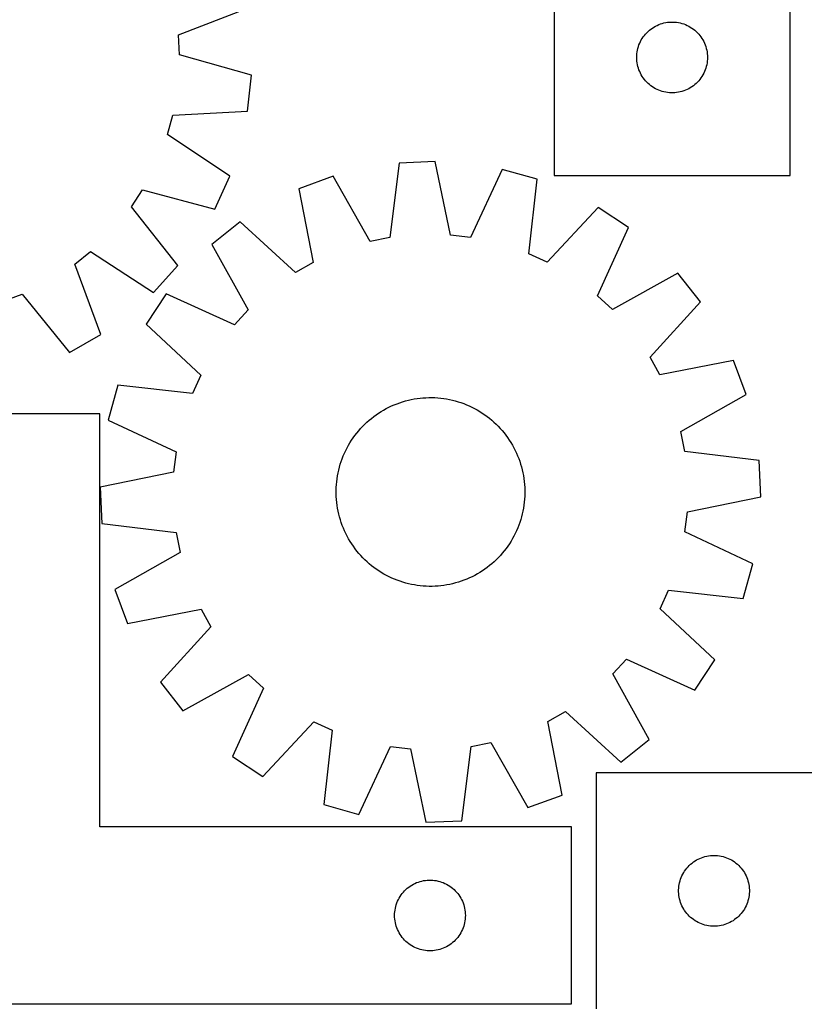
# Model space of a CAD drawing. Header units: millimetres. Extents: x 7 to 1493, y 7 to 2993.
# Tile 9 of 12: x 886 to 1219, y 2113 to 2530. Entities that reach past the tile are written whole.
import ezdxf

# ---------------------------------------------------------------- set-up
doc = ezdxf.new("R2010")
doc.units = ezdxf.units.MM
doc.layers.add('COMMON', color=5, linetype='CONTINUOUS', true_color=0x0000ff)
doc.layers.add('CUT', color=7, linetype='CONTINUOUS', true_color=0x000000)

msp = doc.modelspace()

# ---------------------------------------------------------------- linework, layer by layer
at = {"layer": 'COMMON'}
msp.add_line((908.049576, 2112.923826), (820.390563, 2112.923826), dxfattribs=at)
at = {"layer": 'CUT'}
for p, q in [((1213.015894, 2464.097724), (1213.015894, 2714.097724)), ((1113.015894, 2639.097724), (1113.015894, 2464.097724)), ((953.7949, 2523.739405), (983.449716, 2535.12214)), ((1158.087758, 2528.265062), (1158.823609, 2528.499972)), ((1158.823609, 2528.499972), (1159.570578, 2528.69669)), ((1159.570578, 2528.69669), (1160.326682, 2528.854693)), ((1160.326682, 2528.854693), (1161.089918, 2528.973564)), ((1161.089918, 2528.973564), (1161.858262, 2529.052987)), ((1161.858262, 2529.052987), (1162.629675, 2529.092751)), ((1162.629675, 2529.092751), (1163.402112, 2529.092751)), ((1163.402112, 2529.092751), (1164.173526, 2529.052987)), ((1164.173526, 2529.052987), (1164.941869, 2528.973564)), ((1164.941869, 2528.973564), (1165.705105, 2528.854693)), ((1165.705105, 2528.854693), (1166.46121, 2528.69669)), ((1166.46121, 2528.69669), (1167.208178, 2528.499972)), ((1167.208178, 2528.499972), (1167.944029, 2528.265062)), ((1151.748915, 2524.000006), (1152.273611, 2524.566886)), ((1152.273611, 2524.566886), (1152.826794, 2525.106004)), ((1152.826794, 2525.106004), (1153.406996, 2525.615931)), ((1153.406996, 2525.615931), (1154.012679, 2526.095313)), ((1154.012679, 2526.095313), (1154.642238, 2526.542879)), ((1154.642238, 2526.542879), (1155.294002, 2526.957443)), ((1155.294002, 2526.957443), (1155.966242, 2527.337906)), ((1155.966242, 2527.337906), (1156.657178, 2527.683258)), ((1156.657178, 2527.683258), (1157.364975, 2527.992583)), ((1157.364975, 2527.992583), (1158.087758, 2528.265062)), ((1167.944029, 2528.265062), (1168.666812, 2527.992583)), ((1168.666812, 2527.992583), (1169.37461, 2527.683258)), ((1169.37461, 2527.683258), (1170.065545, 2527.337906)), ((1170.065545, 2527.337906), (1170.737786, 2526.957443)), ((1170.737786, 2526.957443), (1171.389549, 2526.542879)), ((1171.389549, 2526.542879), (1172.019108, 2526.095313)), ((1172.019108, 2526.095313), (1172.624791, 2525.615931)), ((1172.624791, 2525.615931), (1173.204994, 2525.106004)), ((1173.204994, 2525.106004), (1173.758176, 2524.566886)), ((1173.758176, 2524.566886), (1174.282873, 2524.000006)), ((954.196226, 2515.174458), (953.7949, 2523.739405)), ((1148.980141, 2519.389005), (1149.27114, 2520.104533)), ((1149.27114, 2520.104533), (1149.598587, 2520.804131)), ((1149.598587, 2520.804131), (1149.961615, 2521.485945)), ((1149.961615, 2521.485945), (1150.35926, 2522.148167)), ((1150.35926, 2522.148167), (1150.790469, 2522.78904)), ((1150.790469, 2522.78904), (1151.254097, 2523.406866)), ((1151.254097, 2523.406866), (1151.748915, 2524.000006)), ((1174.282873, 2524.000006), (1174.777691, 2523.406866)), ((1174.777691, 2523.406866), (1175.241319, 2522.78904)), ((1175.241319, 2522.78904), (1175.672527, 2522.148167)), ((1175.672527, 2522.148167), (1176.070172, 2521.485945)), ((1176.070172, 2521.485945), (1176.4332, 2520.804131)), ((1176.4332, 2520.804131), (1176.760647, 2520.104533)), ((1176.760647, 2520.104533), (1177.051646, 2519.389005)), ((1148.095396, 2515.640039), (1148.194575, 2516.406083)), ((1148.194575, 2516.406083), (1148.333058, 2517.166005)), ((1148.333058, 2517.166005), (1148.510478, 2517.917791)), ((1148.510478, 2517.917791), (1148.726363, 2518.659446)), ((1148.726363, 2518.659446), (1148.980141, 2519.389005)), ((1177.051646, 2519.389005), (1177.305424, 2518.659446)), ((1177.305424, 2518.659446), (1177.52131, 2517.917791)), ((1177.52131, 2517.917791), (1177.698729, 2517.166005)), ((1177.698729, 2517.166005), (1177.837212, 2516.406083)), ((1177.837212, 2516.406083), (1177.936392, 2515.640039)), ((984.78549, 2506.61457), (954.196226, 2515.174458)), ((1148.015894, 2514.097724), (1148.035782, 2514.869905)), ((1148.035782, 2513.325543), (1148.015894, 2514.097724)), ((1148.035782, 2514.869905), (1148.095396, 2515.640039)), ((1148.095396, 2512.555409), (1148.035782, 2513.325543)), ((1148.194575, 2511.789365), (1148.095396, 2512.555409)), ((1148.333058, 2511.029443), (1148.194575, 2511.789365)), ((1177.837212, 2511.789365), (1177.698729, 2511.029443)), ((1177.936392, 2512.555409), (1177.837212, 2511.789365)), ((1177.936392, 2515.640039), (1177.996005, 2514.869905)), ((1177.996005, 2513.325543), (1177.936392, 2512.555409)), ((1177.996005, 2514.869905), (1178.015894, 2514.097724)), ((1178.015894, 2514.097724), (1177.996005, 2513.325543)), ((1148.510478, 2510.277657), (1148.333058, 2511.029443)), ((1148.726363, 2509.536001), (1148.510478, 2510.277657)), ((1148.980141, 2508.806443), (1148.726363, 2509.536001)), ((1149.27114, 2508.090915), (1148.980141, 2508.806443)), ((1149.598587, 2507.391317), (1149.27114, 2508.090915)), ((1176.760647, 2508.090915), (1176.4332, 2507.391317)), ((1177.051646, 2508.806443), (1176.760647, 2508.090915)), ((1177.305424, 2509.536001), (1177.051646, 2508.806443)), ((1177.52131, 2510.277657), (1177.305424, 2509.536001)), ((1177.698729, 2511.029443), (1177.52131, 2510.277657)), ((983.092505, 2491.321946), (984.78549, 2506.61457)), ((1149.961615, 2506.709503), (1149.598587, 2507.391317)), ((1150.35926, 2506.047281), (1149.961615, 2506.709503)), ((1150.790469, 2505.406407), (1150.35926, 2506.047281)), ((1151.254097, 2504.788582), (1150.790469, 2505.406407)), ((1151.748915, 2504.195442), (1151.254097, 2504.788582)), ((1152.273611, 2503.628562), (1151.748915, 2504.195442)), ((1152.826794, 2503.089443), (1152.273611, 2503.628562)), ((1173.758176, 2503.628562), (1173.204994, 2503.089443)), ((1174.282873, 2504.195442), (1173.758176, 2503.628562)), ((1174.777691, 2504.788582), (1174.282873, 2504.195442)), ((1175.241319, 2505.406407), (1174.777691, 2504.788582)), ((1175.672527, 2506.047281), (1175.241319, 2505.406407)), ((1176.070172, 2506.709503), (1175.672527, 2506.047281)), ((1176.4332, 2507.391317), (1176.070172, 2506.709503)), ((1153.406996, 2502.579517), (1152.826794, 2503.089443)), ((1154.012679, 2502.100135), (1153.406996, 2502.579517)), ((1154.642238, 2501.652569), (1154.012679, 2502.100135)), ((1155.294002, 2501.238004), (1154.642238, 2501.652569)), ((1155.966242, 2500.857542), (1155.294002, 2501.238004)), ((1156.657178, 2500.51219), (1155.966242, 2500.857542)), ((1157.364975, 2500.202864), (1156.657178, 2500.51219)), ((1158.087758, 2499.930385), (1157.364975, 2500.202864)), ((1158.823609, 2499.695476), (1158.087758, 2499.930385)), ((1159.570578, 2499.498758), (1158.823609, 2499.695476)), ((1160.326682, 2499.340755), (1159.570578, 2499.498758)), ((1161.089918, 2499.221884), (1160.326682, 2499.340755)), ((1161.858262, 2499.142461), (1161.089918, 2499.221884)), ((1162.629675, 2499.102697), (1161.858262, 2499.142461)), ((1164.173526, 2499.142461), (1163.402112, 2499.102697)), ((1164.941869, 2499.221884), (1164.173526, 2499.142461)), ((1165.705105, 2499.340755), (1164.941869, 2499.221884)), ((1166.46121, 2499.498758), (1165.705105, 2499.340755)), ((1167.208178, 2499.695476), (1166.46121, 2499.498758)), ((1167.944029, 2499.930385), (1167.208178, 2499.695476)), ((1168.666812, 2500.202864), (1167.944029, 2499.930385)), ((1169.37461, 2500.51219), (1168.666812, 2500.202864)), ((1170.065545, 2500.857542), (1169.37461, 2500.51219)), ((1170.737786, 2501.238004), (1170.065545, 2500.857542)), ((1171.389549, 2501.652569), (1170.737786, 2501.238004)), ((1172.019108, 2502.100135), (1171.389549, 2501.652569)), ((1172.624791, 2502.579517), (1172.019108, 2502.100135)), ((1173.204994, 2503.089443), (1172.624791, 2502.579517)), ((1163.402112, 2499.102697), (1162.629675, 2499.102697)), ((951.371641, 2489.660164), (983.092505, 2491.321946)), ((949.106611, 2481.390399), (951.371641, 2489.660164)), ((975.553579, 2463.796859), (949.106611, 2481.390399)), ((1062.648729, 2469.95761), (1047.275228, 2469.336314)), ((1069.052337, 2438.845417), (1062.648729, 2469.95761)), ((1047.275228, 2469.336314), (1043.403107, 2437.808843)), ((1090.993503, 2466.635017), (1077.568372, 2437.847162)), ((1105.806563, 2462.475232), (1090.993503, 2466.635017)), ((969.217773, 2449.775871), (975.553579, 2463.796859)), ((1019.291009, 2463.737271), (1004.861931, 2458.39571)), ((1034.995398, 2436.12664), (1019.291009, 2463.737271)), ((1102.282559, 2430.906954), (1105.806563, 2462.475232)), ((1113.015894, 2464.097724), (1213.015894, 2464.097724)), ((933.82625, 2450.832627), (938.535919, 2457.997708)), ((938.535919, 2457.997708), (969.217773, 2449.775871)), ((1004.861931, 2458.39571), (1010.921849, 2427.214752)), ((953.542108, 2425.927614), (933.82625, 2450.832627)), ((1131.737307, 2450.556241), (1110.073312, 2427.325957)), ((1144.539919, 2442.022563), (1131.737307, 2450.556241)), ((979.977557, 2444.423104), (967.905322, 2434.884147)), ((1003.445472, 2423.016757), (979.977557, 2444.423104)), ((1131.433258, 2413.088324), (1144.539919, 2442.022563)), ((1043.403107, 2437.808843), (1034.995398, 2436.12664)), ((1077.568372, 2437.847162), (1069.052337, 2438.845417)), ((967.905322, 2434.884147), (983.304092, 2407.101912)), ((909.850893, 2426.49235), (916.544186, 2431.851379)), ((916.544186, 2431.851379), (943.183676, 2414.550733)), ((1110.073312, 2427.325957), (1102.282559, 2430.906954)), ((920.905716, 2396.71374), (909.850893, 2426.49235)), ((943.183676, 2414.550733), (953.542108, 2425.927614)), ((1010.921849, 2427.214752), (1003.445472, 2423.016757)), ((1165.518352, 2422.673889), (1137.736116, 2407.275119)), ((1175.057308, 2410.601654), (1165.518352, 2422.673889)), ((879.527413, 2410.752164), (887.549145, 2413.780562)), ((887.549145, 2413.780562), (907.538611, 2389.094615)), ((948.556647, 2413.905715), (940.02297, 2401.103103)), ((977.490886, 2400.799054), (948.556647, 2413.905715)), ((1137.736116, 2407.275119), (1131.433258, 2413.088324)), ((1153.650961, 2387.133739), (1175.057308, 2410.601654)), ((983.304092, 2407.101912), (977.490886, 2400.799054)), ((940.02297, 2401.103103), (963.253253, 2379.439108)), ((907.538611, 2389.094615), (920.905716, 2396.71374)), ((1157.848956, 2379.657362), (1153.650961, 2387.133739)), ((1189.029914, 2385.717279), (1157.848956, 2379.657362)), ((1194.371475, 2371.288202), (1189.029914, 2385.717279)), ((963.253253, 2379.439108), (959.672256, 2371.648355)), ((928.103979, 2375.172359), (923.944194, 2360.359299)), ((959.672256, 2371.648355), (928.103979, 2375.172359)), ((1056.172746, 2369.725993), (1057.423621, 2369.845652)), ((1057.423621, 2369.845652), (1058.677637, 2369.92596)), ((1058.677637, 2369.92596), (1059.933558, 2369.966839)), ((1059.933558, 2369.966839), (1061.190142, 2369.968248)), ((1061.190142, 2369.968248), (1062.446151, 2369.930186)), ((1062.446151, 2369.930186), (1063.700345, 2369.852691)), ((1063.700345, 2369.852691), (1064.951485, 2369.735839)), ((1166.760845, 2355.583813), (1194.371475, 2371.288202)), ((1041.849878, 2365.302113), (1042.968864, 2365.873847)), ((1042.968864, 2365.873847), (1044.105255, 2366.41015)), ((1044.105255, 2366.41015), (1045.257932, 2366.910493)), ((1045.257932, 2366.910493), (1046.425756, 2367.374383)), ((1046.425756, 2367.374383), (1047.607575, 2367.801362)), ((1047.607575, 2367.801362), (1048.802222, 2368.191008)), ((1048.802222, 2368.191008), (1050.008519, 2368.542938)), ((1050.008519, 2368.542938), (1051.225275, 2368.856803)), ((1051.225275, 2368.856803), (1052.45129, 2369.132293)), ((1052.45129, 2369.132293), (1053.685353, 2369.369138)), ((1053.685353, 2369.369138), (1054.926246, 2369.567103)), ((1054.926246, 2369.567103), (1056.172746, 2369.725993)), ((1064.951485, 2369.735839), (1066.198338, 2369.579746)), ((1066.198338, 2369.579746), (1067.439672, 2369.384565)), ((1067.439672, 2369.384565), (1068.674263, 2369.150489)), ((1068.674263, 2369.150489), (1069.900893, 2368.877749)), ((1069.900893, 2368.877749), (1071.11835, 2368.566614)), ((1071.11835, 2368.566614), (1072.325433, 2368.217391)), ((1072.325433, 2368.217391), (1073.520952, 2367.830426)), ((1073.520952, 2367.830426), (1074.703725, 2367.406099)), ((1074.703725, 2367.406099), (1075.872587, 2366.94483)), ((1075.872587, 2366.94483), (1077.026383, 2366.447073)), ((1077.026383, 2366.447073), (1078.163975, 2365.913321)), ((1078.163975, 2365.913321), (1079.28424, 2365.344099)), ((920.390563, 2363.023826), (820.390563, 2363.023826)), ((920.390563, 2188.023826), (920.390563, 2363.023826)), ((1035.562004, 2361.16165), (1036.554037, 2361.932933)), ((1036.554037, 2361.932933), (1037.569807, 2362.672675)), ((1037.569807, 2362.672675), (1038.608312, 2363.380146)), ((1038.608312, 2363.380146), (1039.668526, 2364.054648)), ((1039.668526, 2364.054648), (1040.749404, 2364.695514)), ((1040.749404, 2364.695514), (1041.849878, 2365.302113)), ((1079.28424, 2365.344099), (1080.386072, 2364.73997)), ((1080.386072, 2364.73997), (1081.468385, 2364.101529)), ((1081.468385, 2364.101529), (1082.53011, 2363.429407)), ((1082.53011, 2363.429407), (1083.570198, 2362.724268)), ((1083.570198, 2362.724268), (1084.587625, 2361.986806)), ((1084.587625, 2361.986806), (1085.581386, 2361.21775)), ((923.944194, 2360.359299), (952.732049, 2346.934168)), ((1030.991289, 2356.859805), (1031.850453, 2357.77678)), ((1031.850453, 2357.77678), (1032.737996, 2358.666316)), ((1032.737996, 2358.666316), (1033.653042, 2359.527535)), ((1033.653042, 2359.527535), (1034.594688, 2360.359587)), ((1034.594688, 2360.359587), (1035.562004, 2361.16165)), ((1085.581386, 2361.21775), (1086.550499, 2360.417859)), ((1086.550499, 2360.417859), (1087.494009, 2359.587922)), ((1087.494009, 2359.587922), (1088.410985, 2358.728758)), ((1088.410985, 2358.728758), (1089.300521, 2357.841215)), ((1089.300521, 2357.841215), (1090.161739, 2356.926169)), ((1027.854943, 2352.935994), (1028.592405, 2353.953421)), ((1028.592405, 2353.953421), (1029.361461, 2354.947181)), ((1029.361461, 2354.947181), (1030.161352, 2355.916295)), ((1030.161352, 2355.916295), (1030.991289, 2356.859805)), ((1090.161739, 2356.926169), (1090.993791, 2355.984523)), ((1090.993791, 2355.984523), (1091.795854, 2355.017206)), ((1091.795854, 2355.017206), (1092.567137, 2354.025173)), ((1092.567137, 2354.025173), (1093.306879, 2353.009403)), ((1168.443047, 2347.176104), (1166.760845, 2355.583813)), ((1025.235112, 2348.650036), (1025.839241, 2349.751868)), ((1025.839241, 2349.751868), (1026.477681, 2350.834181)), ((1026.477681, 2350.834181), (1027.149803, 2351.895905)), ((1027.149803, 2351.895905), (1027.854943, 2352.935994)), ((1093.306879, 2353.009403), (1094.01435, 2351.970899)), ((1094.01435, 2351.970899), (1094.688852, 2350.910685)), ((1094.688852, 2350.910685), (1095.329718, 2349.829807)), ((1095.329718, 2349.829807), (1095.936318, 2348.729332)), ((952.732049, 2346.934168), (951.733794, 2338.418133)), ((1023.173112, 2344.069521), (1023.634381, 2345.238383)), ((1023.634381, 2345.238383), (1024.132138, 2346.392179)), ((1024.132138, 2346.392179), (1024.66589, 2347.529771)), ((1024.66589, 2347.529771), (1025.235112, 2348.650036)), ((1095.936318, 2348.729332), (1096.508051, 2347.610347)), ((1096.508051, 2347.610347), (1097.044354, 2346.473956)), ((1097.044354, 2346.473956), (1097.544697, 2345.321279)), ((1097.544697, 2345.321279), (1098.008587, 2344.153455)), ((1199.970518, 2343.303982), (1168.443047, 2347.176104)), ((1022.012597, 2340.484146), (1022.361819, 2341.691229)), ((1022.361819, 2341.691229), (1022.748785, 2342.886748)), ((1022.748785, 2342.886748), (1023.173112, 2344.069521)), ((1098.008587, 2344.153455), (1098.435566, 2342.971636)), ((1098.435566, 2342.971636), (1098.825212, 2341.776989)), ((1098.825212, 2341.776989), (1099.177142, 2340.570692)), ((1200.591814, 2327.930481), (1199.970518, 2343.303982)), ((951.733794, 2338.418133), (920.621601, 2332.014525)), ((1020.999465, 2335.564134), (1021.194646, 2336.805468)), ((1021.194646, 2336.805468), (1021.428722, 2338.040059)), ((1021.428722, 2338.040059), (1021.701462, 2339.266689)), ((1021.701462, 2339.266689), (1022.012597, 2340.484146)), ((1099.177142, 2340.570692), (1099.491007, 2339.353935)), ((1099.491007, 2339.353935), (1099.766498, 2338.127921)), ((1099.766498, 2338.127921), (1100.003342, 2336.893858)), ((1100.003342, 2336.893858), (1100.201308, 2335.652964)), ((1020.649024, 2331.811947), (1020.726519, 2333.06614)), ((1020.726519, 2333.06614), (1020.843371, 2334.317281)), ((1020.843371, 2334.317281), (1020.999465, 2335.564134)), ((1100.201308, 2335.652964), (1100.360198, 2334.406465)), ((1100.360198, 2334.406465), (1100.479856, 2333.15559)), ((1100.479856, 2333.15559), (1100.560164, 2331.901573)), ((920.621601, 2332.014525), (921.242897, 2316.641024)), ((1020.610963, 2330.555938), (1020.649024, 2331.811947)), ((1020.612372, 2329.299353), (1020.610963, 2330.555938)), ((1020.653251, 2328.043433), (1020.612372, 2329.299353)), ((1100.564391, 2328.13306), (1100.486896, 2326.878866)), ((1100.560164, 2331.901573), (1100.601043, 2330.645653)), ((1100.602452, 2329.389068), (1100.564391, 2328.13306)), ((1100.601043, 2330.645653), (1100.602452, 2329.389068)), ((1020.733559, 2326.789417), (1020.653251, 2328.043433)), ((1020.853217, 2325.538542), (1020.733559, 2326.789417)), ((1021.012107, 2324.292042), (1020.853217, 2325.538542)), ((1021.210072, 2323.051149), (1021.012107, 2324.292042)), ((1100.21395, 2324.380873), (1100.018769, 2323.139539)), ((1100.370044, 2325.627726), (1100.21395, 2324.380873)), ((1100.486896, 2326.878866), (1100.370044, 2325.627726)), ((1169.479621, 2321.526874), (1200.591814, 2327.930481)), ((1021.446917, 2321.817086), (1021.210072, 2323.051149)), ((1021.722408, 2320.591071), (1021.446917, 2321.817086)), ((1022.036273, 2319.374315), (1021.722408, 2320.591071)), ((1099.511953, 2320.678318), (1099.200818, 2319.460861)), ((1099.784693, 2321.904947), (1099.511953, 2320.678318)), ((1100.018769, 2323.139539), (1099.784693, 2321.904947)), ((1168.481366, 2313.010838), (1169.479621, 2321.526874)), ((921.242897, 2316.641024), (952.770368, 2312.768902)), ((1022.388202, 2318.168018), (1022.036273, 2319.374315)), ((1022.777849, 2316.97337), (1022.388202, 2318.168018)), ((1023.204828, 2315.791552), (1022.777849, 2316.97337)), ((1023.668718, 2314.623728), (1023.204828, 2315.791552)), ((1098.040303, 2315.875485), (1097.579034, 2314.706624)), ((1098.46463, 2317.058259), (1098.040303, 2315.875485)), ((1098.851596, 2318.253777), (1098.46463, 2317.058259)), ((1099.200818, 2319.460861), (1098.851596, 2318.253777)), ((952.770368, 2312.768902), (954.45257, 2304.361194)), ((1024.169061, 2313.471051), (1023.668718, 2314.623728)), ((1024.705364, 2312.334659), (1024.169061, 2313.471051)), ((1025.277097, 2311.215674), (1024.705364, 2312.334659)), ((1096.547525, 2312.415236), (1095.978303, 2311.294971)), ((1097.081277, 2313.552828), (1096.547525, 2312.415236)), ((1097.579034, 2314.706624), (1097.081277, 2313.552828)), ((1197.269221, 2299.585708), (1168.481366, 2313.010838)), ((1025.883696, 2310.1152), (1025.277097, 2311.215674)), ((1026.524563, 2309.034322), (1025.883696, 2310.1152)), ((1027.199065, 2307.974108), (1026.524563, 2309.034322)), ((1027.906536, 2306.935603), (1027.199065, 2307.974108)), ((1094.063612, 2308.049101), (1093.358472, 2307.009012)), ((1094.735733, 2309.110826), (1094.063612, 2308.049101)), ((1095.374174, 2310.193138), (1094.735733, 2309.110826)), ((1095.978303, 2311.294971), (1095.374174, 2310.193138)), ((954.45257, 2304.361194), (926.84194, 2288.656805)), ((1028.646278, 2305.919833), (1027.906536, 2306.935603)), ((1029.417561, 2304.9278), (1028.646278, 2305.919833)), ((1030.219624, 2303.960484), (1029.417561, 2304.9278)), ((1031.051676, 2303.018838), (1030.219624, 2303.960484)), ((1090.222126, 2303.085202), (1089.362962, 2302.168226)), ((1091.052063, 2304.028712), (1090.222126, 2303.085202)), ((1091.851954, 2304.997825), (1091.052063, 2304.028712)), ((1092.62101, 2305.991586), (1091.851954, 2304.997825)), ((1093.358472, 2307.009012), (1092.62101, 2305.991586)), ((1031.912894, 2302.103792), (1031.051676, 2303.018838)), ((1032.80243, 2301.216249), (1031.912894, 2302.103792)), ((1033.719406, 2300.357085), (1032.80243, 2301.216249)), ((1034.662916, 2299.527148), (1033.719406, 2300.357085)), ((1035.632029, 2298.727256), (1034.662916, 2299.527148)), ((1086.618727, 2299.58542), (1085.65141, 2298.783357)), ((1087.560373, 2300.417471), (1086.618727, 2299.58542)), ((1088.475419, 2301.27869), (1087.560373, 2300.417471)), ((1089.362962, 2302.168226), (1088.475419, 2301.27869)), ((1193.109436, 2284.772648), (1197.269221, 2299.585708)), ((1036.62579, 2297.9582), (1035.632029, 2298.727256)), ((1037.643216, 2297.220739), (1036.62579, 2297.9582)), ((1038.683305, 2296.515599), (1037.643216, 2297.220739)), ((1039.74503, 2295.843477), (1038.683305, 2296.515599)), ((1040.827343, 2295.205037), (1039.74503, 2295.843477)), ((1041.929175, 2294.600908), (1040.827343, 2295.205037)), ((1080.464011, 2295.249492), (1079.363537, 2294.642893)), ((1081.544889, 2295.890359), (1080.464011, 2295.249492)), ((1082.605103, 2296.564861), (1081.544889, 2295.890359)), ((1083.643608, 2297.272332), (1082.605103, 2296.564861)), ((1084.659378, 2298.012074), (1083.643608, 2297.272332)), ((1085.65141, 2298.783357), (1084.659378, 2298.012074)), ((1043.04944, 2294.031686), (1041.929175, 2294.600908)), ((1044.187032, 2293.497933), (1043.04944, 2294.031686)), ((1045.340828, 2293.000177), (1044.187032, 2293.497933)), ((1046.509689, 2292.538908), (1045.340828, 2293.000177)), ((1047.692463, 2292.114581), (1046.509689, 2292.538908)), ((1048.887982, 2291.727615), (1047.692463, 2292.114581)), ((1050.095065, 2291.378393), (1048.887982, 2291.727615)), ((1051.312522, 2291.067258), (1050.095065, 2291.378393)), ((1052.539152, 2290.794518), (1051.312522, 2291.067258)), ((1053.773743, 2290.560442), (1052.539152, 2290.794518)), ((1055.015077, 2290.365261), (1053.773743, 2290.560442)), ((1067.528062, 2290.575868), (1066.287169, 2290.377903)), ((1068.762125, 2290.812713), (1067.528062, 2290.575868)), ((1069.98814, 2291.088204), (1068.762125, 2290.812713)), ((1071.204896, 2291.402069), (1069.98814, 2291.088204)), ((1072.411193, 2291.753998), (1071.204896, 2291.402069)), ((1073.60584, 2292.143645), (1072.411193, 2291.753998)), ((1074.787659, 2292.570623), (1073.60584, 2292.143645)), ((1075.955483, 2293.034514), (1074.787659, 2292.570623)), ((1077.10816, 2293.534857), (1075.955483, 2293.034514)), ((1078.244551, 2294.07116), (1077.10816, 2293.534857)), ((1079.363537, 2294.642893), (1078.244551, 2294.07116)), ((926.84194, 2288.656805), (932.183501, 2274.227727)), ((1056.26193, 2290.209167), (1055.015077, 2290.365261)), ((1057.51307, 2290.092315), (1056.26193, 2290.209167)), ((1058.767264, 2290.01482), (1057.51307, 2290.092315)), ((1060.023273, 2289.976758), (1058.767264, 2290.01482)), ((1061.279857, 2289.978168), (1060.023273, 2289.976758)), ((1062.535777, 2290.019047), (1061.279857, 2289.978168)), ((1063.789794, 2290.099355), (1062.535777, 2290.019047)), ((1065.040669, 2290.219013), (1063.789794, 2290.099355)), ((1066.287169, 2290.377903), (1065.040669, 2290.219013)), ((1157.960162, 2280.505899), (1161.541158, 2288.296652)), ((1161.541158, 2288.296652), (1193.109436, 2284.772648)), ((932.183501, 2274.227727), (963.364459, 2280.287645)), ((963.364459, 2280.287645), (967.562454, 2272.811268)), ((1181.190445, 2258.841904), (1157.960162, 2280.505899)), ((967.562454, 2272.811268), (946.156107, 2249.343352)), ((1137.909323, 2252.843095), (1143.722528, 2259.145952)), ((1143.722528, 2259.145952), (1172.656767, 2246.039291)), ((1172.656767, 2246.039291), (1181.190445, 2258.841904)), ((946.156107, 2249.343352), (955.695063, 2237.271118)), ((955.695063, 2237.271118), (983.477299, 2252.669888)), ((983.477299, 2252.669888), (989.780157, 2246.856682)), ((1153.308093, 2225.060859), (1137.909323, 2252.843095)), ((989.780157, 2246.856682), (976.673496, 2217.922443)), ((1110.291566, 2232.730255), (1117.767943, 2236.928249)), ((1117.767943, 2236.928249), (1141.235858, 2215.521902)), ((989.476108, 2209.388765), (1011.140103, 2232.619049)), ((1011.140103, 2232.619049), (1018.930856, 2229.038052)), ((1116.351483, 2201.549297), (1110.291566, 2232.730255)), ((1018.930856, 2229.038052), (1015.406852, 2197.469775)), ((1077.810308, 2222.136164), (1086.218017, 2223.818366)), ((1086.218017, 2223.818366), (1101.922406, 2196.207736)), ((1141.235858, 2215.521902), (1153.308093, 2225.060859)), ((1030.219912, 2193.30999), (1043.645043, 2222.097845)), ((1043.645043, 2222.097845), (1052.161078, 2221.09959)), ((1052.161078, 2221.09959), (1058.564685, 2189.987396)), ((1073.938187, 2190.608693), (1077.810308, 2222.136164)), ((976.673496, 2217.922443), (989.476108, 2209.388765)), ((1305.78311, 2210.969182), (1130.78311, 2210.969182)), ((1130.78311, 2210.969182), (1130.78311, 2110.969182)), ((1101.922406, 2196.207736), (1116.351483, 2201.549297)), ((1015.406852, 2197.469775), (1030.219912, 2193.30999)), ((1058.564685, 2189.987396), (1073.938187, 2190.608693)), ((1120.390563, 2188.023826), (920.390563, 2188.023826)), ((1120.390563, 2113.023826), (1120.390563, 2188.023826)), ((1172.732667, 2173.625815), (1173.394889, 2174.023461)), ((1173.394889, 2174.023461), (1174.076703, 2174.386488)), ((1174.076703, 2174.386488), (1174.776301, 2174.713935)), ((1174.776301, 2174.713935), (1175.491828, 2175.004934)), ((1175.491828, 2175.004934), (1176.221387, 2175.258713)), ((1176.221387, 2175.258713), (1176.963043, 2175.474598)), ((1176.963043, 2175.474598), (1177.714829, 2175.652017)), ((1177.714829, 2175.652017), (1178.474751, 2175.7905)), ((1178.474751, 2175.7905), (1179.240795, 2175.88968)), ((1179.240795, 2175.88968), (1180.010928, 2175.949293)), ((1180.010928, 2175.949293), (1180.78311, 2175.969182)), ((1180.78311, 2175.969182), (1181.555291, 2175.949293)), ((1181.555291, 2175.949293), (1182.325425, 2175.88968)), ((1182.325425, 2175.88968), (1183.091468, 2175.7905)), ((1183.091468, 2175.7905), (1183.851391, 2175.652017)), ((1183.851391, 2175.652017), (1184.603176, 2175.474598)), ((1184.603176, 2175.474598), (1185.344832, 2175.258713)), ((1185.344832, 2175.258713), (1186.074391, 2175.004934)), ((1186.074391, 2175.004934), (1186.789918, 2174.713935)), ((1186.789918, 2174.713935), (1187.489516, 2174.386488)), ((1187.489516, 2174.386488), (1188.171331, 2174.023461)), ((1188.171331, 2174.023461), (1188.833552, 2173.625815)), ((1168.337954, 2169.342838), (1168.785521, 2169.972396)), ((1168.785521, 2169.972396), (1169.264903, 2170.57808)), ((1169.264903, 2170.57808), (1169.774829, 2171.158282)), ((1169.774829, 2171.158282), (1170.313947, 2171.711465)), ((1170.313947, 2171.711465), (1170.880828, 2172.236161)), ((1170.880828, 2172.236161), (1171.473967, 2172.730979)), ((1171.473967, 2172.730979), (1172.091793, 2173.194607)), ((1172.091793, 2173.194607), (1172.732667, 2173.625815)), ((1188.833552, 2173.625815), (1189.474426, 2173.194607)), ((1189.474426, 2173.194607), (1190.092252, 2172.730979)), ((1190.092252, 2172.730979), (1190.685391, 2172.236161)), ((1190.685391, 2172.236161), (1191.252272, 2171.711465)), ((1191.252272, 2171.711465), (1191.79139, 2171.158282)), ((1191.79139, 2171.158282), (1192.301316, 2170.57808)), ((1192.301316, 2170.57808), (1192.780698, 2169.972396)), ((1192.780698, 2169.972396), (1193.228265, 2169.342838)), ((1057.701352, 2165.280796), (1058.464588, 2165.399666)), ((1058.464588, 2165.399666), (1059.232931, 2165.479089)), ((1059.232931, 2165.479089), (1060.004344, 2165.518853)), ((1060.004344, 2165.518853), (1060.776782, 2165.518853)), ((1060.776782, 2165.518853), (1061.548195, 2165.479089)), ((1061.548195, 2165.479089), (1062.316538, 2165.399666)), ((1062.316538, 2165.399666), (1063.079774, 2165.280796)), ((1166.380861, 2165.161466), (1166.615771, 2165.897318)), ((1166.615771, 2165.897318), (1166.88825, 2166.6201)), ((1166.88825, 2166.6201), (1167.197576, 2167.327898)), ((1167.197576, 2167.327898), (1167.542928, 2168.018833)), ((1167.542928, 2168.018833), (1167.92339, 2168.691074)), ((1167.92339, 2168.691074), (1168.337954, 2169.342838)), ((1193.228265, 2169.342838), (1193.642829, 2168.691074)), ((1193.642829, 2168.691074), (1194.023292, 2168.018833)), ((1194.023292, 2168.018833), (1194.368644, 2167.327898)), ((1194.368644, 2167.327898), (1194.677969, 2166.6201)), ((1194.677969, 2166.6201), (1194.950448, 2165.897318)), ((1194.950448, 2165.897318), (1195.185358, 2165.161466)), ((1049.64828, 2160.992989), (1050.201463, 2161.532107)), ((1050.201463, 2161.532107), (1050.781665, 2162.042033)), ((1050.781665, 2162.042033), (1051.387349, 2162.521415)), ((1051.387349, 2162.521415), (1052.016907, 2162.968982)), ((1052.016907, 2162.968982), (1052.668671, 2163.383546)), ((1052.668671, 2163.383546), (1053.340912, 2163.764008)), ((1053.340912, 2163.764008), (1054.031847, 2164.10936)), ((1054.031847, 2164.10936), (1054.739645, 2164.418686)), ((1054.739645, 2164.418686), (1055.462427, 2164.691165)), ((1055.462427, 2164.691165), (1056.198279, 2164.926074)), ((1056.198279, 2164.926074), (1056.945247, 2165.122792)), ((1056.945247, 2165.122792), (1057.701352, 2165.280796)), ((1063.079774, 2165.280796), (1063.835879, 2165.122792)), ((1063.835879, 2165.122792), (1064.582848, 2164.926074)), ((1064.582848, 2164.926074), (1065.318699, 2164.691165)), ((1065.318699, 2164.691165), (1066.041481, 2164.418686)), ((1066.041481, 2164.418686), (1066.749279, 2164.10936)), ((1066.749279, 2164.10936), (1067.440214, 2163.764008)), ((1067.440214, 2163.764008), (1068.112455, 2163.383546)), ((1068.112455, 2163.383546), (1068.764219, 2162.968982)), ((1068.764219, 2162.968982), (1069.393777, 2162.521415)), ((1069.393777, 2162.521415), (1069.999461, 2162.042033)), ((1069.999461, 2162.042033), (1070.579663, 2161.532107)), ((1070.579663, 2161.532107), (1071.132846, 2160.992989)), ((1165.788083, 2161.355401), (1165.827847, 2162.126814)), ((1165.788083, 2160.582963), (1165.788083, 2161.355401)), ((1165.827847, 2162.126814), (1165.907269, 2162.895157)), ((1165.907269, 2162.895157), (1166.02614, 2163.658393)), ((1166.02614, 2163.658393), (1166.184144, 2164.414498)), ((1166.184144, 2164.414498), (1166.380861, 2165.161466)), ((1195.185358, 2165.161466), (1195.382075, 2164.414498)), ((1195.382075, 2164.414498), (1195.540079, 2163.658393)), ((1195.540079, 2163.658393), (1195.65895, 2162.895157)), ((1195.65895, 2162.895157), (1195.738372, 2162.126814)), ((1195.738372, 2162.126814), (1195.778137, 2161.355401)), ((1195.778137, 2161.355401), (1195.778137, 2160.582963)), ((1046.64581, 2156.530635), (1046.973257, 2157.230233)), ((1046.973257, 2157.230233), (1047.336284, 2157.912047)), ((1047.336284, 2157.912047), (1047.73393, 2158.574269)), ((1047.73393, 2158.574269), (1048.165138, 2159.215143)), ((1048.165138, 2159.215143), (1048.628766, 2159.832969)), ((1048.628766, 2159.832969), (1049.123584, 2160.426108)), ((1049.123584, 2160.426108), (1049.64828, 2160.992989)), ((1071.132846, 2160.992989), (1071.657542, 2160.426108)), ((1071.657542, 2160.426108), (1072.15236, 2159.832969)), ((1072.15236, 2159.832969), (1072.615988, 2159.215143)), ((1072.615988, 2159.215143), (1073.047196, 2158.574269)), ((1073.047196, 2158.574269), (1073.444842, 2157.912047)), ((1073.444842, 2157.912047), (1073.807869, 2157.230233)), ((1073.807869, 2157.230233), (1074.135317, 2156.530635)), ((1165.827847, 2159.81155), (1165.788083, 2160.582963)), ((1165.907269, 2159.043207), (1165.827847, 2159.81155)), ((1166.02614, 2158.279971), (1165.907269, 2159.043207)), ((1166.184144, 2157.523866), (1166.02614, 2158.279971)), ((1166.380861, 2156.776897), (1166.184144, 2157.523866)), ((1195.382075, 2157.523866), (1195.185358, 2156.776897)), ((1195.540079, 2158.279971), (1195.382075, 2157.523866)), ((1195.65895, 2159.043207), (1195.540079, 2158.279971)), ((1195.738372, 2159.81155), (1195.65895, 2159.043207)), ((1195.778137, 2160.582963), (1195.738372, 2159.81155)), ((1045.470065, 2152.066141), (1045.569245, 2152.832185)), ((1045.569245, 2152.832185), (1045.707728, 2153.592107)), ((1045.707728, 2153.592107), (1045.885147, 2154.343893)), ((1045.885147, 2154.343893), (1046.101032, 2155.085549)), ((1046.101032, 2155.085549), (1046.354811, 2155.815108)), ((1046.354811, 2155.815108), (1046.64581, 2156.530635)), ((1074.135317, 2156.530635), (1074.426315, 2155.815108)), ((1074.426315, 2155.815108), (1074.680094, 2155.085549)), ((1074.680094, 2155.085549), (1074.895979, 2154.343893)), ((1074.895979, 2154.343893), (1075.073398, 2153.592107)), ((1075.073398, 2153.592107), (1075.211882, 2152.832185)), ((1075.211882, 2152.832185), (1075.311061, 2152.066141)), ((1166.615771, 2156.041046), (1166.380861, 2156.776897)), ((1166.88825, 2155.318264), (1166.615771, 2156.041046)), ((1167.197576, 2154.610466), (1166.88825, 2155.318264)), ((1167.542928, 2153.919531), (1167.197576, 2154.610466)), ((1167.92339, 2153.24729), (1167.542928, 2153.919531)), ((1168.337954, 2152.595526), (1167.92339, 2153.24729)), ((1193.642829, 2153.24729), (1193.228265, 2152.595526)), ((1194.023292, 2153.919531), (1193.642829, 2153.24729)), ((1194.368644, 2154.610466), (1194.023292, 2153.919531)), ((1194.677969, 2155.318264), (1194.368644, 2154.610466)), ((1194.950448, 2156.041046), (1194.677969, 2155.318264)), ((1195.185358, 2156.776897), (1194.950448, 2156.041046)), ((1045.390563, 2150.523826), (1045.410452, 2151.296008)), ((1045.410452, 2149.751645), (1045.390563, 2150.523826)), ((1045.410452, 2151.296008), (1045.470065, 2152.066141)), ((1045.470065, 2148.981511), (1045.410452, 2149.751645)), ((1045.569245, 2148.215468), (1045.470065, 2148.981511)), ((1075.311061, 2148.981511), (1075.211882, 2148.215468)), ((1075.311061, 2152.066141), (1075.370674, 2151.296008)), ((1075.370674, 2149.751645), (1075.311061, 2148.981511)), ((1075.370674, 2151.296008), (1075.390563, 2150.523826)), ((1075.390563, 2150.523826), (1075.370674, 2149.751645)), ((1168.785521, 2151.965968), (1168.337954, 2152.595526)), ((1169.264903, 2151.360284), (1168.785521, 2151.965968)), ((1169.774829, 2150.780082), (1169.264903, 2151.360284)), ((1170.313947, 2150.226899), (1169.774829, 2150.780082)), ((1170.880828, 2149.702203), (1170.313947, 2150.226899)), ((1171.473967, 2149.207385), (1170.880828, 2149.702203)), ((1172.091793, 2148.743757), (1171.473967, 2149.207385)), ((1172.732667, 2148.312549), (1172.091793, 2148.743757)), ((1189.474426, 2148.743757), (1188.833552, 2148.312549)), ((1190.092252, 2149.207385), (1189.474426, 2148.743757)), ((1190.685391, 2149.702203), (1190.092252, 2149.207385)), ((1191.252272, 2150.226899), (1190.685391, 2149.702203)), ((1191.79139, 2150.780082), (1191.252272, 2150.226899)), ((1192.301316, 2151.360284), (1191.79139, 2150.780082)), ((1192.780698, 2151.965968), (1192.301316, 2151.360284)), ((1193.228265, 2152.595526), (1192.780698, 2151.965968)), ((1045.707728, 2147.455545), (1045.569245, 2148.215468)), ((1045.885147, 2146.70376), (1045.707728, 2147.455545)), ((1046.101032, 2145.962104), (1045.885147, 2146.70376)), ((1046.354811, 2145.232545), (1046.101032, 2145.962104)), ((1046.64581, 2144.517018), (1046.354811, 2145.232545)), ((1046.973257, 2143.817419), (1046.64581, 2144.517018)), ((1074.135317, 2144.517018), (1073.807869, 2143.817419)), ((1074.426315, 2145.232545), (1074.135317, 2144.517018)), ((1074.680094, 2145.962104), (1074.426315, 2145.232545)), ((1074.895979, 2146.70376), (1074.680094, 2145.962104)), ((1075.073398, 2147.455545), (1074.895979, 2146.70376)), ((1075.211882, 2148.215468), (1075.073398, 2147.455545)), ((1173.394889, 2147.914903), (1172.732667, 2148.312549)), ((1174.076703, 2147.551876), (1173.394889, 2147.914903)), ((1174.776301, 2147.224428), (1174.076703, 2147.551876)), ((1175.491828, 2146.93343), (1174.776301, 2147.224428)), ((1176.221387, 2146.679651), (1175.491828, 2146.93343)), ((1176.963043, 2146.463766), (1176.221387, 2146.679651)), ((1177.714829, 2146.286347), (1176.963043, 2146.463766)), ((1178.474751, 2146.147863), (1177.714829, 2146.286347)), ((1179.240795, 2146.048684), (1178.474751, 2146.147863)), ((1180.010928, 2145.989071), (1179.240795, 2146.048684)), ((1180.78311, 2145.969182), (1180.010928, 2145.989071)), ((1181.555291, 2145.989071), (1180.78311, 2145.969182)), ((1182.325425, 2146.048684), (1181.555291, 2145.989071)), ((1183.091468, 2146.147863), (1182.325425, 2146.048684)), ((1183.851391, 2146.286347), (1183.091468, 2146.147863)), ((1184.603176, 2146.463766), (1183.851391, 2146.286347)), ((1185.344832, 2146.679651), (1184.603176, 2146.463766)), ((1186.074391, 2146.93343), (1185.344832, 2146.679651)), ((1186.789918, 2147.224428), (1186.074391, 2146.93343)), ((1187.489516, 2147.551876), (1186.789918, 2147.224428)), ((1188.171331, 2147.914903), (1187.489516, 2147.551876)), ((1188.833552, 2148.312549), (1188.171331, 2147.914903)), ((1047.336284, 2143.135605), (1046.973257, 2143.817419)), ((1047.73393, 2142.473383), (1047.336284, 2143.135605)), ((1048.165138, 2141.83251), (1047.73393, 2142.473383)), ((1048.628766, 2141.214684), (1048.165138, 2141.83251)), ((1049.123584, 2140.621545), (1048.628766, 2141.214684)), ((1049.64828, 2140.054664), (1049.123584, 2140.621545)), ((1071.657542, 2140.621545), (1071.132846, 2140.054664)), ((1072.15236, 2141.214684), (1071.657542, 2140.621545)), ((1072.615988, 2141.83251), (1072.15236, 2141.214684)), ((1073.047196, 2142.473383), (1072.615988, 2141.83251)), ((1073.444842, 2143.135605), (1073.047196, 2142.473383)), ((1073.807869, 2143.817419), (1073.444842, 2143.135605)), ((1050.201463, 2139.515546), (1049.64828, 2140.054664)), ((1050.781665, 2139.00562), (1050.201463, 2139.515546)), ((1051.387349, 2138.526238), (1050.781665, 2139.00562)), ((1052.016907, 2138.078671), (1051.387349, 2138.526238)), ((1052.668671, 2137.664107), (1052.016907, 2138.078671)), ((1053.340912, 2137.283644), (1052.668671, 2137.664107)), ((1054.031847, 2136.938292), (1053.340912, 2137.283644)), ((1054.739645, 2136.628967), (1054.031847, 2136.938292)), ((1055.462427, 2136.356488), (1054.739645, 2136.628967)), ((1056.198279, 2136.121578), (1055.462427, 2136.356488)), ((1065.318699, 2136.356488), (1064.582848, 2136.121578)), ((1066.041481, 2136.628967), (1065.318699, 2136.356488)), ((1066.749279, 2136.938292), (1066.041481, 2136.628967)), ((1067.440214, 2137.283644), (1066.749279, 2136.938292)), ((1068.112455, 2137.664107), (1067.440214, 2137.283644)), ((1068.764219, 2138.078671), (1068.112455, 2137.664107)), ((1069.393777, 2138.526238), (1068.764219, 2138.078671)), ((1069.999461, 2139.00562), (1069.393777, 2138.526238)), ((1070.579663, 2139.515546), (1069.999461, 2139.00562)), ((1071.132846, 2140.054664), (1070.579663, 2139.515546)), ((1056.945247, 2135.924861), (1056.198279, 2136.121578)), ((1057.701352, 2135.766857), (1056.945247, 2135.924861)), ((1058.464588, 2135.647986), (1057.701352, 2135.766857)), ((1059.232931, 2135.568563), (1058.464588, 2135.647986)), ((1060.004344, 2135.528799), (1059.232931, 2135.568563)), ((1060.776782, 2135.528799), (1060.004344, 2135.528799)), ((1061.548195, 2135.568563), (1060.776782, 2135.528799)), ((1062.316538, 2135.647986), (1061.548195, 2135.568563)), ((1063.079774, 2135.766857), (1062.316538, 2135.647986)), ((1063.835879, 2135.924861), (1063.079774, 2135.766857)), ((1064.582848, 2136.121578), (1063.835879, 2135.924861)), ((820.390563, 2113.023826), (1120.390563, 2113.023826))]:
    msp.add_line(p, q, dxfattribs=at)

doc.saveas('drawing.dxf')
